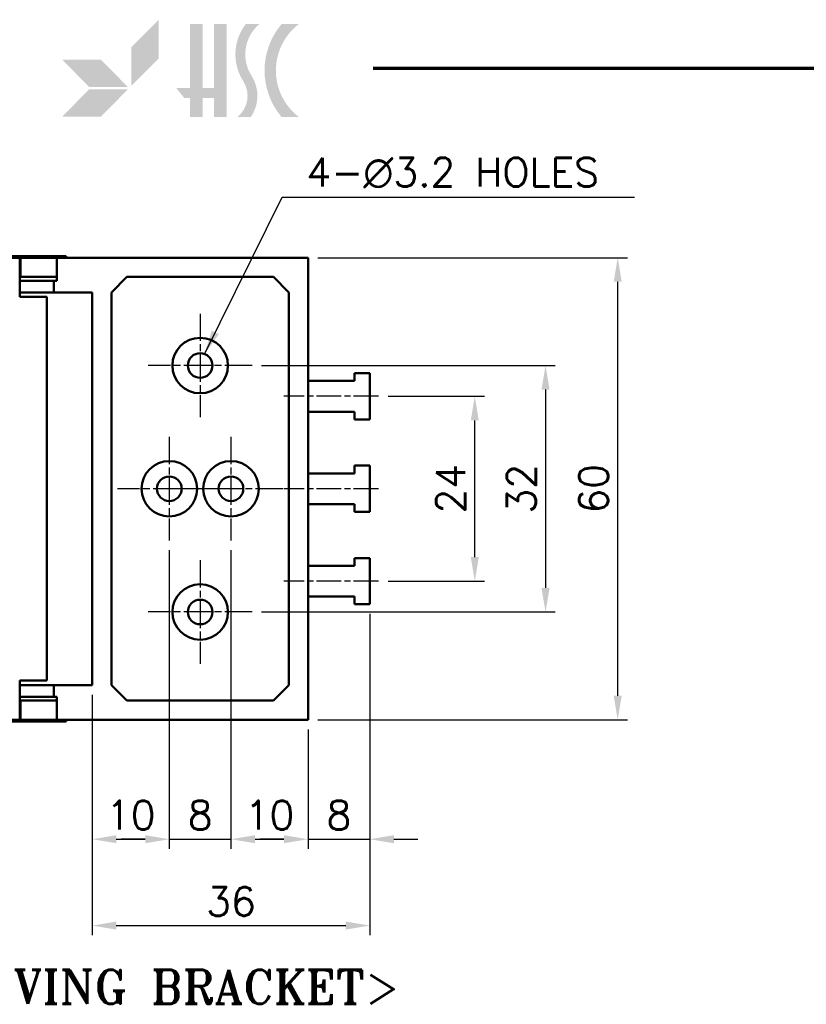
# Model space of a CAD drawing. Header units: millimetres. Extents: x 12 to 512, y 12 to 370.
# Tile 6 of 10: x 242 to 344, y 237 to 365. Entities that reach past the tile are written whole.
import ezdxf

# ---------------------------------------------------------------- set-up
doc = ezdxf.new("R2010")
doc.units = ezdxf.units.MM
doc.header["$LTSCALE"] = 1.25
doc.linetypes.add('CHAIN', pattern=[0.35429999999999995, 0.2362, -0.0295, 0.0591, -0.0295])
doc.layers.get('0').update_dxf_attribs({"lineweight": 25})
for name, color, linetype, lineweight in [('경계(ISO)', 7, 'Continuous', 70), ('기호(ISO)', 7, 'Continuous', 25), ('스케치 형상(ISO)', 7, 'Continuous', 25), ('외형선(ISO)', 7, 'Continuous', 50), ('중심 표식(ISO)', 1, 'CHAIN', 25), ('중심선(ISO)', 1, 'CHAIN', 25), ('치수(ISO)', 7, 'Continuous', 25), ('해치 (ISO)', 3, 'Continuous', 18)]:
    doc.layers.add(name, color=color, linetype=linetype, lineweight=lineweight)
doc.styles.add('주 문자 (ISO)', font='tahoma.ttf')
doc.styles.add('한신치수', font='RomanS.shx')
doc.dimstyles.new('한신체인', dxfattribs={"dimscale": 1.25, "dimtxt": 3, "dimasz": 2.5, "dimexe": 1, "dimexo": 1, "dimgap": 1, "dimtad": 1, "dimrnd": 1e-08, "dimdsep": 46, "dimtxsty": '한신치수', "dimcen": 0.09, "dimdle": 10, "dimclrd": 3, "dimclre": 3, "dimclrt": 3, "dimazin": 2, "dimtfac": 1.168400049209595, "dimtmove": 0, "dimatfit": 3, "dimfxl": 0, "dimtolj": 1, "dimlwd": -1, "dimlwe": -1, "dimarcsym": 0})
doc.dimstyles.new('한신체인$7', dxfattribs={"dimscale": 1.25, "dimtxt": 3, "dimasz": 2.5, "dimexe": 1, "dimexo": 1, "dimgap": 1, "dimtad": 1, "dimrnd": 1e-08, "dimdsep": 46, "dimtxsty": '한신치수', "dimcen": 0.09, "dimdle": 10, "dimclrd": 3, "dimclre": 3, "dimclrt": 3, "dimazin": 2, "dimtfac": 1.168400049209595, "dimtmove": 0, "dimatfit": 3, "dimfxl": 0, "dimtolj": 1, "dimlwd": 25, "dimlwe": -1, "dimarcsym": 0})

# ---------------------------------------------------------------- blocks, each defined once
blk = doc.blocks.new('경계 도면틀')
at = {"layer": '해치 (ISO)', "true_color": 0x57aadb}
blk.add_hatch(color=143, dxfattribs=at).paths.add_polyline_path([(207.7361517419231, 288.0247473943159), (207.7361517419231, 292.0413255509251), (204.9113088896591, 289.1919605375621), (204.9113088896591, 285.1753823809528)])
at = {"layer": '해치 (ISO)'}
for color, points in [(3, [(207.7361517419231, 292.0413255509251), (204.9113088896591, 289.1919605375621), (204.9113088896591, 285.1753823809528), (207.7361517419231, 288.0247473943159)]), (256, [(212.2909154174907, 291.5957300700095), (212.2909154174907, 284.9520530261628), (213.4670036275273, 284.9520530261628), (213.4670036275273, 291.5957300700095), (214.7852563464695, 291.5957300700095), (214.7852563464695, 281.9278261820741), (213.4670036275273, 281.9278261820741), (213.4670036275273, 283.8922812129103), (212.2909154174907, 283.8922812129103), (212.2909154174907, 281.9278261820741), (210.9726626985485, 281.9278261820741), (210.9726626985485, 283.8922812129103), (210.406272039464, 283.8922812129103), (209.5510176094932, 284.9520530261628), (210.9726626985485, 284.9520530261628), (210.9726626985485, 291.5957300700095)]), (3, [(200.5305492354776, 285.0516134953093), (204.5471273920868, 285.0516134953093), (201.7222845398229, 287.9009785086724), (197.7057063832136, 287.9009785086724)]), (3, [(197.7057063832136, 281.9586744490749), (201.7222845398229, 281.9586744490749), (204.5471273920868, 284.8080394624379), (200.5305492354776, 284.8080394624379)])]:
    blk.add_hatch(color=color, dxfattribs=at).paths.add_polyline_path(points)
h = blk.add_hatch(color=256, dxfattribs=at)
edge = h.paths.add_edge_path()
edge.add_arc((214.1319626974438, 284.1298828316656), 3.857408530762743, 325.189485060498, 392.6597571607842)
edge.add_arc((220.8521657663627, 288.4375140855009), 4.124872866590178, 130.034993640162, 212.6597571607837, ccw=False)
edge.add_line((218.1988192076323, 291.5957300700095), (216.7819436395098, 291.5957300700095))
edge.add_arc((220.8521657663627, 288.4375140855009), 5.151799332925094, 142.1909655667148, 212.6597571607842)
edge.add_arc((214.1319626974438, 284.1298828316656), 2.830482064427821, -51.07593880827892, 32.6597571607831, ccw=False)
edge.add_line((215.9103257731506, 281.9278261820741), (217.2990665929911, 281.9278261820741))
h = blk.add_hatch(color=256, dxfattribs=at)
edge = h.paths.add_edge_path()
edge.add_line((222.2942936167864, 281.9278261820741), (220.4977453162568, 281.9278261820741))
edge.add_arc((226.201872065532, 286.7617781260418), 7.476908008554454, 139.7204513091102, 220.2795486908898, ccw=False)
edge.add_line((220.4977453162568, 291.5957300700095), (222.2942936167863, 291.5957300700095))
edge.add_arc((225.9779928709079, 286.7617781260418), 6.077559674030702, 127.3091093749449, 232.6908906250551)
at = {"layer": '경계(ISO)'}
blk.add_line((230, 287), (410, 287), dxfattribs=at)
blk = doc.blocks.new('MOVING BRACKET')
at = {"layer": '기호(ISO)', "color": 2, "insert": (-28.11367750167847, 1.870082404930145), "char_height": 3.499999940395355, "attachment_point": 1, "style": '주 문자 (ISO)'}
blk.add_mtext('\\fRomanT|b0|i0;\\H3.5000;<MOVING BRACKET>', dxfattribs=at)
blk = doc.blocks.new('*D33')
at = {"layer": 'Defpoints', "color": 0, "transparency": 16777216}
for p in [(288.179262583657, 316.1557089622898), (300.6792625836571, 316.1557089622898), (288.179262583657, 292.1557089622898)]:
    blk.add_point(p, dxfattribs=at)
at = {"layer": '치수(ISO)', "color": 3, "transparency": 16777216}
for p, q in [((289.429262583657, 316.1557089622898), (301.9292625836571, 316.1557089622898)), ((300.6792625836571, 295.2807089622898), (300.6792625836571, 313.0307089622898)), ((289.429262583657, 292.1557089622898), (301.9292625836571, 292.1557089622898))]:
    blk.add_line(p, q, dxfattribs=at)
for points in [[(300.1584292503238, 313.0307089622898), (301.2000959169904, 313.0307089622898), (300.6792625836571, 316.1557089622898)], [(300.1584292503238, 295.2807089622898), (301.2000959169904, 295.2807089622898), (300.6792625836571, 292.1557089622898)]]:
    blk.add_solid(points, dxfattribs=at)
at = {"layer": '치수(ISO)', "color": 3, "transparency": 16777216, "insert": (297.554262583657, 304.1557089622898), "char_height": 3.75, "attachment_point": 5, "rotation": 90, "style": '한신치수'}
blk.add_mtext('\\A1;24', dxfattribs=at)
blk = doc.blocks.new('*D34')
at = {"layer": 'Defpoints', "color": 0, "transparency": 16777216}
for p in [(271.7792625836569, 320.1557089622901), (271.7792625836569, 288.1557089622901), (309.8547618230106, 288.1557089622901)]:
    blk.add_point(p, dxfattribs=at)
at = {"layer": '치수(ISO)', "color": 3, "transparency": 16777216}
for p, q in [((273.0292625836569, 320.1557089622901), (311.1047618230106, 320.1557089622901)), ((309.8547618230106, 317.0307089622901), (309.8547618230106, 291.2807089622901)), ((273.0292625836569, 288.1557089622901), (311.1047618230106, 288.1557089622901))]:
    blk.add_line(p, q, dxfattribs=at)
for points in [[(309.3339284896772, 317.0307089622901), (310.3755951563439, 317.0307089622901), (309.8547618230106, 320.1557089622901)], [(309.3339284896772, 291.2807089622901), (310.3755951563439, 291.2807089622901), (309.8547618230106, 288.1557089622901)]]:
    blk.add_solid(points, dxfattribs=at)
at = {"layer": '치수(ISO)', "color": 3, "transparency": 16777216, "insert": (306.7297618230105, 304.1557089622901), "char_height": 3.75, "attachment_point": 5, "rotation": 90, "style": '한신치수'}
blk.add_mtext('\\A1;32', dxfattribs=at)
blk = doc.blocks.new('*D35')
at = {"layer": 'Defpoints', "color": 0, "transparency": 16777216}
for p in [(279.054262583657, 334.1557089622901), (319.2187350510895, 334.1557089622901), (279.054262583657, 274.1557089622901)]:
    blk.add_point(p, dxfattribs=at)
at = {"layer": '치수(ISO)', "color": 3, "transparency": 16777216}
for p, q in [((280.304262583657, 334.1557089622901), (320.4687350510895, 334.1557089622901)), ((319.2187350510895, 277.2807089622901), (319.2187350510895, 331.0307089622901)), ((280.304262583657, 274.1557089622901), (320.4687350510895, 274.1557089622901))]:
    blk.add_line(p, q, dxfattribs=at)
for points in [[(318.6979017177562, 331.0307089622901), (319.7395683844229, 331.0307089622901), (319.2187350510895, 334.1557089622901)], [(318.6979017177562, 277.2807089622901), (319.7395683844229, 277.2807089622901), (319.2187350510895, 274.1557089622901)]]:
    blk.add_solid(points, dxfattribs=at)
at = {"layer": '치수(ISO)', "color": 3, "transparency": 16777216, "insert": (316.0937350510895, 304.1557089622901), "char_height": 3.75, "attachment_point": 5, "rotation": 90, "style": '한신치수'}
blk.add_mtext('\\A1;60', dxfattribs=at)
blk = doc.blocks.new('*D36')
at = {"layer": 'Defpoints', "color": 0, "transparency": 16777216}
for p in [(261.0542625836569, 297.4307089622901), (251.054262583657, 278.6557089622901), (261.0542625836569, 258.6557089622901)]:
    blk.add_point(p, dxfattribs=at)
at = {"layer": '치수(ISO)', "color": 3, "transparency": 16777216}
for p, q in [((261.0542625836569, 296.1807089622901), (261.0542625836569, 257.4057089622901)), ((251.054262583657, 277.4057089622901), (251.054262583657, 257.4057089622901)), ((254.179262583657, 258.6557089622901), (257.9292625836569, 258.6557089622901))]:
    blk.add_line(p, q, dxfattribs=at)
for points in [[(254.179262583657, 259.1765422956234), (254.179262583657, 258.1348756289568), (251.054262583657, 258.6557089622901)], [(257.9292625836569, 259.1765422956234), (257.9292625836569, 258.1348756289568), (261.0542625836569, 258.6557089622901)]]:
    blk.add_solid(points, dxfattribs=at)
at = {"layer": '치수(ISO)', "color": 3, "transparency": 16777216, "insert": (256.054262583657, 261.7807089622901), "char_height": 3.75, "attachment_point": 5, "style": '한신치수'}
blk.add_mtext('\\A1;10', dxfattribs=at)
blk = doc.blocks.new('*D37')
at = {"layer": 'Defpoints', "color": 0, "transparency": 16777216}
for p in [(261.0542625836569, 297.4307089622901), (269.0542625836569, 297.4307089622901), (269.0542625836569, 258.6557089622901)]:
    blk.add_point(p, dxfattribs=at)
at = {"layer": '치수(ISO)', "color": 3, "transparency": 16777216}
for p, q in [((261.0542625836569, 296.1807089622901), (261.0542625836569, 257.4057089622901)), ((269.0542625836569, 296.1807089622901), (269.0542625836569, 257.4057089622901)), ((257.9292625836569, 258.6557089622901), (254.8042625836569, 258.6557089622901)), ((261.0542625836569, 258.6557089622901), (269.0542625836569, 258.6557089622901)), ((272.1792625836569, 258.6557089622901), (275.3042625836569, 258.6557089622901))]:
    blk.add_line(p, q, dxfattribs=at)
for points in [[(257.9292625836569, 259.1765422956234), (257.9292625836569, 258.1348756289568), (261.0542625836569, 258.6557089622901)], [(272.1792625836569, 259.1765422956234), (272.1792625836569, 258.1348756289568), (269.0542625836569, 258.6557089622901)]]:
    blk.add_solid(points, dxfattribs=at)
at = {"layer": '치수(ISO)', "color": 3, "transparency": 16777216, "insert": (265.0542625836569, 261.7807089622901), "char_height": 3.75, "attachment_point": 5, "style": '한신치수'}
blk.add_mtext('\\A1;8', dxfattribs=at)
blk = doc.blocks.new('*D38')
at = {"layer": 'Defpoints', "color": 0, "transparency": 16777216}
for p in [(269.0542625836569, 297.4307089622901), (279.054262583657, 274.1557089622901), (279.054262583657, 258.6557089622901)]:
    blk.add_point(p, dxfattribs=at)
at = {"layer": '치수(ISO)', "color": 3, "transparency": 16777216}
for p, q in [((269.0542625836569, 296.1807089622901), (269.0542625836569, 257.4057089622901)), ((279.054262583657, 272.9057089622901), (279.054262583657, 257.4057089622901)), ((272.1792625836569, 258.6557089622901), (275.929262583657, 258.6557089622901))]:
    blk.add_line(p, q, dxfattribs=at)
for points in [[(272.1792625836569, 259.1765422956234), (272.1792625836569, 258.1348756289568), (269.0542625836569, 258.6557089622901)], [(275.929262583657, 259.1765422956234), (275.929262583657, 258.1348756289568), (279.054262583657, 258.6557089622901)]]:
    blk.add_solid(points, dxfattribs=at)
at = {"layer": '치수(ISO)', "color": 3, "transparency": 16777216, "insert": (274.054262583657, 261.7807089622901), "char_height": 3.75, "attachment_point": 5, "style": '한신치수'}
blk.add_mtext('\\A1;10', dxfattribs=at)
blk = doc.blocks.new('*D39')
at = {"layer": 'Defpoints', "color": 0, "transparency": 16777216}
for p in [(287.054262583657, 289.1557089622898), (279.054262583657, 274.1557089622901), (287.054262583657, 258.6557089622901)]:
    blk.add_point(p, dxfattribs=at)
at = {"layer": '치수(ISO)', "color": 3, "transparency": 16777216}
for p, q in [((287.054262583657, 287.9057089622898), (287.054262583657, 257.4057089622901)), ((279.054262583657, 272.9057089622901), (279.054262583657, 257.4057089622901)), ((275.929262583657, 258.6557089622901), (272.804262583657, 258.6557089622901)), ((279.054262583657, 258.6557089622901), (287.054262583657, 258.6557089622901)), ((290.179262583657, 258.6557089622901), (293.304262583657, 258.6557089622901))]:
    blk.add_line(p, q, dxfattribs=at)
for points in [[(275.929262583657, 259.1765422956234), (275.929262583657, 258.1348756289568), (279.054262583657, 258.6557089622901)], [(290.179262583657, 259.1765422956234), (290.179262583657, 258.1348756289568), (287.054262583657, 258.6557089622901)]]:
    blk.add_solid(points, dxfattribs=at)
at = {"layer": '치수(ISO)', "color": 3, "transparency": 16777216, "insert": (283.054262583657, 261.7807089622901), "char_height": 3.75, "attachment_point": 5, "style": '한신치수'}
blk.add_mtext('\\A1;8', dxfattribs=at)
blk = doc.blocks.new('*D40')
at = {"layer": 'Defpoints', "color": 0, "transparency": 16777216}
for p in [(287.054262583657, 289.1557089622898), (251.054262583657, 278.6557089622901), (287.054262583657, 247.4443810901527)]:
    blk.add_point(p, dxfattribs=at)
at = {"layer": '치수(ISO)', "color": 3, "transparency": 16777216}
for p, q in [((287.054262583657, 287.9057089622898), (287.054262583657, 246.1943810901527)), ((251.054262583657, 277.4057089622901), (251.054262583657, 246.1943810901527)), ((254.179262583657, 247.4443810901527), (283.929262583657, 247.4443810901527))]:
    blk.add_line(p, q, dxfattribs=at)
for points in [[(254.179262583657, 247.965214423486), (254.179262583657, 246.9235477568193), (251.054262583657, 247.4443810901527)], [(283.929262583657, 247.965214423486), (283.929262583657, 246.9235477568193), (287.054262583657, 247.4443810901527)]]:
    blk.add_solid(points, dxfattribs=at)
at = {"layer": '치수(ISO)', "color": 3, "transparency": 16777216, "insert": (269.054262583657, 250.5693810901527), "char_height": 3.75, "attachment_point": 5, "style": '한신치수'}
blk.add_mtext('\\A1;36', dxfattribs=at)

msp = doc.modelspace()

# ---------------------------------------------------------------- linework, layer by layer
at = {"layer": '스케치 형상(ISO)', "lineweight": 50}
for p, q in [((255.554262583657, 331.6557089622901), (253.554262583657, 329.6557089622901)), ((255.554262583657, 331.6557089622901), (274.554262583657, 331.6557089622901)), ((274.554262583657, 331.6557089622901), (276.554262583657, 329.6557089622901)), ((253.554262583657, 278.6557089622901), (253.554262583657, 329.6557089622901)), ((276.554262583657, 329.6557089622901), (276.554262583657, 278.6557089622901)), ((255.554262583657, 276.6557089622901), (253.554262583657, 278.6557089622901)), ((276.554262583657, 278.6557089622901), (274.554262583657, 276.6557089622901)), ((274.554262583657, 276.6557089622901), (255.554262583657, 276.6557089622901))]:
    msp.add_line(p, q, dxfattribs=at)
for centre in [(265.054262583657, 320.1557089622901), (261.0542625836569, 304.1557089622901), (269.0542625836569, 304.1557089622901), (265.054262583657, 288.1557089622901)]:
    msp.add_circle(centre, 3.600000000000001, dxfattribs=at)
at = {"layer": '외형선(ISO)'}
for p, q in [((241.6544274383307, 334.1557089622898), (236.6544274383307, 334.1557089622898)), ((240.454262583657, 334.3557089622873), (247.654262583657, 334.3557089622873)), ((241.6544274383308, 333.1557089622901), (241.6544274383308, 334.1557089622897)), ((241.7544274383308, 334.1557089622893), (241.6544274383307, 334.1557089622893)), ((241.7544274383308, 331.6557089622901), (241.7544274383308, 334.1557089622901)), ((241.7544274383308, 334.1557089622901), (244.0544274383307, 334.1557089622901)), ((246.4605044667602, 334.15570896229), (244.0544274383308, 334.1557089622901)), ((279.054262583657, 334.1557089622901), (246.4605044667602, 334.1557089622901)), ((246.4605044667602, 334.1557089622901), (246.4605044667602, 331.1557089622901)), ((247.654262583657, 334.3557089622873), (247.654262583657, 334.1557089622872)), ((279.054262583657, 274.1557089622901), (279.054262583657, 334.1557089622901)), ((241.6544274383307, 333.1557089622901), (241.6544274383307, 329.0557089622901)), ((241.6544274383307, 331.6557089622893), (241.7544274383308, 331.6557089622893)), ((241.6544274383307, 331.1557089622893), (246.0546911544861, 331.1557089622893)), ((244.0544274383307, 331.6557089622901), (241.7544274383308, 331.6557089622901)), ((244.0544274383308, 331.6557089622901), (246.4605044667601, 331.65570896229)), ((246.0546911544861, 331.1557089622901), (246.0546911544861, 329.6557089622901)), ((246.4605044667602, 331.1557089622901), (246.0546911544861, 331.1557089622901)), ((246.0546911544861, 329.6557089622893), (241.6544274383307, 329.6557089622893)), ((241.6544274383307, 329.0557089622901), (245.1544274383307, 329.0557089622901)), ((245.1544274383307, 329.0557089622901), (245.1544274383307, 279.25570896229)), ((246.0546911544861, 329.6557089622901), (251.054262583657, 329.6557089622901)), ((251.054262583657, 278.6557089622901), (251.054262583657, 329.6557089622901)), ((285.054262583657, 319.1557089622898), (285.054262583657, 318.1557089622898)), ((287.054262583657, 319.1557089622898), (285.054262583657, 319.1557089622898)), ((287.054262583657, 313.1557089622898), (287.054262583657, 319.1557089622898)), ((285.054262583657, 318.1557089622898), (279.054262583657, 318.1557089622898)), ((279.054262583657, 314.1557089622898), (285.054262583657, 314.1557089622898)), ((285.054262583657, 314.1557089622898), (285.054262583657, 313.1557089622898)), ((285.054262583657, 313.1557089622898), (287.054262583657, 313.1557089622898)), ((285.054262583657, 307.1557089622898), (285.054262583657, 306.1557089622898)), ((287.054262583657, 307.1557089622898), (285.054262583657, 307.1557089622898)), ((287.054262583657, 301.1557089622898), (287.054262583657, 307.1557089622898)), ((285.054262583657, 306.1557089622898), (279.054262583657, 306.1557089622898)), ((279.054262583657, 302.1557089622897), (285.054262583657, 302.1557089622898)), ((285.054262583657, 302.1557089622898), (285.054262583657, 301.1557089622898)), ((285.054262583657, 301.1557089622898), (287.054262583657, 301.1557089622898)), ((285.054262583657, 294.1557089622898), (279.054262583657, 294.1557089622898)), ((285.054262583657, 295.1557089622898), (285.054262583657, 294.1557089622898)), ((287.054262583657, 295.1557089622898), (285.054262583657, 295.1557089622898)), ((287.054262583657, 289.1557089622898), (287.054262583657, 295.1557089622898)), ((279.054262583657, 290.1557089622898), (285.054262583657, 290.1557089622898)), ((285.054262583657, 290.1557089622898), (285.054262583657, 289.1557089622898)), ((285.054262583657, 289.1557089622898), (287.054262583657, 289.1557089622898)), ((241.6544274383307, 279.25570896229), (245.1544274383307, 279.25570896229)), ((241.6544274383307, 275.1557089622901), (241.6544274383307, 279.25570896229)), ((241.6544274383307, 278.6557089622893), (246.0546911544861, 278.6557089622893)), ((246.0546911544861, 278.6557089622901), (246.0546911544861, 277.1557089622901)), ((246.0546911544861, 278.6557089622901), (251.054262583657, 278.6557089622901)), ((246.0546911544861, 277.1557089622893), (241.6544274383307, 277.1557089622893)), ((241.6544274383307, 276.6557089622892), (241.7544274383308, 276.6557089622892)), ((244.0544274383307, 276.6557089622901), (241.7544274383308, 276.6557089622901)), ((241.7544274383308, 276.6557089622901), (241.7544274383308, 274.1557089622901)), ((244.0544274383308, 276.65570896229), (246.4605044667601, 276.65570896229)), ((246.0546911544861, 277.1557089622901), (246.4605044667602, 277.1557089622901)), ((246.4605044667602, 277.1557089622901), (246.4605044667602, 274.1557089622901)), ((241.6544274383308, 275.1557089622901), (241.6544274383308, 274.1557089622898)), ((236.6544274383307, 274.1557089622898), (241.6544274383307, 274.1557089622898)), ((240.454262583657, 273.9557089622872), (247.654262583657, 273.9557089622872)), ((241.7544274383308, 274.1557089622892), (241.6544274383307, 274.1557089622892)), ((241.7544274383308, 274.1557089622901), (244.0544274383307, 274.1557089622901)), ((246.4605044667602, 274.15570896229), (244.0544274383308, 274.15570896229)), ((279.054262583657, 274.1557089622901), (246.4605044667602, 274.1557089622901)), ((247.654262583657, 274.1557089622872), (247.654262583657, 273.9557089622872))]:
    msp.add_line(p, q, dxfattribs=at)
for centre in [(265.0542625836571, 320.1557089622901), (261.054262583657, 304.1557089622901), (269.054262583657, 304.1557089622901), (265.0542625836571, 288.1557089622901)]:
    msp.add_circle(centre, 1.6, dxfattribs=at)
at = {"layer": '중심 표식(ISO)', "linetype": 'CHAIN', "ltscale": 11.95649147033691}
for p, q in [((265.054262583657, 326.8807089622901), (265.054262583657, 313.4307089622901)), ((271.7792625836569, 320.1557089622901), (258.3292625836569, 320.1557089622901)), ((261.0542625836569, 310.8807089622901), (261.0542625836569, 297.4307089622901)), ((269.0542625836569, 310.8807089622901), (269.0542625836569, 297.4307089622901)), ((267.7792625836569, 304.1557089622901), (254.3292625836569, 304.1557089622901)), ((275.7792625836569, 304.1557089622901), (262.3292625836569, 304.1557089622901)), ((265.054262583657, 294.8807089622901), (265.054262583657, 281.4307089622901)), ((271.7792625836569, 288.1557089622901), (258.3292625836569, 288.1557089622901))]:
    msp.add_line(p, q, dxfattribs=at)
at = {"layer": '중심선(ISO)', "linetype": 'CHAIN', "ltscale": 10.88973236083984}
for p, q in [((288.179262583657, 316.1557089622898), (275.929262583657, 316.1557089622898)), ((288.179262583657, 304.1557089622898), (275.929262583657, 304.1557089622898)), ((288.179262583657, 292.1557089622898), (275.929262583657, 292.1557089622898))]:
    msp.add_line(p, q, dxfattribs=at)

# ---------------------------------------------------------------- block references
at = {"xscale": 1.25, "yscale": 1.25, "zscale": 1.25}
for name, p in [('경계 도면틀', (0, 0)), ('MOVING BRACKET', (262.4826843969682, 239.3446097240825))]:
    msp.add_blockref(name, p, dxfattribs=at)

# ---------------------------------------------------------------- texts
at = {"layer": '기호(ISO)', "color": 3, "insert": (278.8329322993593, 347.1348161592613), "char_height": 3.750000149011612, "width": 44.24919931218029, "attachment_point": 1, "line_spacing_factor": 0.5250000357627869, "style": '한신치수'}
msp.add_mtext('{4-\\fAIGDT|b0|i0;\\H3.7500;n\\fRomanS|b0|i0;\\H3.7500;3.2 HOLES}', dxfattribs=at)

# ---------------------------------------------------------------- dimensions: what is measured, and where the dimension line sits
at = {"layer": '치수(ISO)', "color": 3}
for base, p1, p2, angle, override, picture, middle in [((319.2187350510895, 334.1557089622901), (279.054262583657, 274.1557089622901), (279.054262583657, 334.1557089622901), 90, {"dimdec": 2, "dimtp": 0, "dimtm": -0, "dimtdec": 2, "dimtofl": 0, "dimatfit": 1}, '*D35', (319.2187350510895, 304.1557089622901)), ((309.8547618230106, 288.1557089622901), (271.7792625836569, 320.1557089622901), (271.7792625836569, 288.1557089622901), 90, {"dimdec": 2, "dimtp": 0, "dimtm": -0, "dimtdec": 2, "dimtofl": 0, "dimatfit": 1}, '*D34', (309.8547618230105, 304.1557089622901)), ((300.6792625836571, 316.1557089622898), (288.179262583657, 292.1557089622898), (288.179262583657, 316.1557089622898), 90, {"dimdec": 2, "dimtp": 0, "dimtm": -0, "dimtdec": 2, "dimtofl": 0, "dimatfit": 1}, '*D33', (300.679262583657, 304.1557089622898)), ((261.0542625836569, 258.6557089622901), (251.054262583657, 278.6557089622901), (261.0542625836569, 297.4307089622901), 180, {"dimdec": 2, "dimtp": 0, "dimtm": -0, "dimtdec": 2, "dimtofl": 0, "dimatfit": 1}, '*D36', (256.054262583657, 258.6557089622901)), ((269.0542625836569, 258.6557089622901), (261.0542625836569, 297.4307089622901), (269.0542625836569, 297.4307089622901), 180, {"dimdec": 2, "dimtp": 0, "dimtm": -0, "dimtdec": 2, "dimtofl": 1, "dimatfit": 1}, '*D37', (265.0542625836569, 258.6557089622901)), ((279.054262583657, 258.6557089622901), (269.0542625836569, 297.4307089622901), (279.054262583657, 274.1557089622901), 180, {"dimdec": 2, "dimtp": 0, "dimtm": -0, "dimtdec": 2, "dimtofl": 0, "dimatfit": 1}, '*D38', (274.054262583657, 258.6557089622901)), ((287.054262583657, 247.4443810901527), (251.054262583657, 278.6557089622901), (287.054262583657, 289.1557089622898), 180, {"dimdec": 2, "dimtp": 0, "dimtm": -0, "dimtdec": 2, "dimtofl": 0, "dimatfit": 1}, '*D40', (269.054262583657, 247.4443810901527)), ((287.054262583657, 258.6557089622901), (279.054262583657, 274.1557089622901), (287.054262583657, 289.1557089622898), 180, {"dimdec": 2, "dimtp": 0, "dimtm": -0, "dimtdec": 2, "dimtofl": 1, "dimatfit": 1}, '*D39', (283.054262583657, 258.6557089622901))]:
    dim = msp.add_linear_dim(base=base, p1=p1, p2=p2, angle=angle, dimstyle='한신체인', override=override, dxfattribs=at)
    dim.commit()
    dim.dimension.update_dxf_attribs({"geometry": picture, "text_midpoint": middle, "dimtype": 160})

# ---------------------------------------------------------------- leaders
at = {"layer": '기호(ISO)', "color": 3, "lineweight": 25, "annotation_type": 0, "has_hookline": 1, "hookline_direction": 0, "text_width": 42.57180432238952}
msp.add_leader([(265.629627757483, 321.6486774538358), (275.7079322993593, 342.0291406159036), (278.8329322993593, 342.0291406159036)], dimstyle='한신체인$7', override={"dimgap": 0, "dimtad": 1}, dxfattribs=at)

doc.saveas('drawing.dxf')
